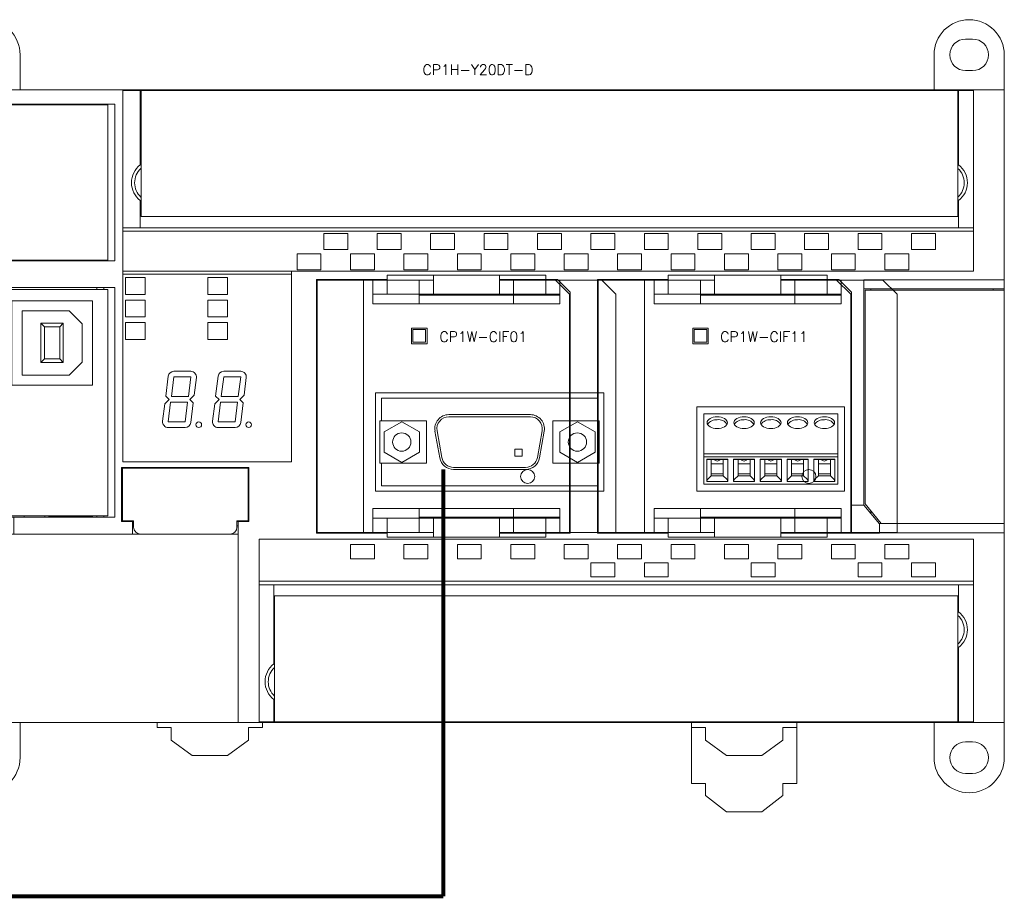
# Model space of a CAD drawing. Header units: inches. Extents: x 335.6 to 365.4, y -330.6 to -316.9.
# Tile 3 of 5: x 346.4 to 351.9, y -328.6 to -323.7. Entities that reach past the tile are written whole.
import ezdxf
from ezdxf.enums import TextEntityAlignment as Align

# ---------------------------------------------------------------- set-up
doc = ezdxf.new("R2010")
doc.units = ezdxf.units.IN
doc.header["$MEASUREMENT"] = 0
doc.linetypes.add('CENTERX2', pattern=[20.32, 12.7, -2.54, 2.54, -2.54])
doc.styles.add('S', font='simplex.shx')

# ---------------------------------------------------------------- blocks, each defined once
blk = doc.blocks.new('A$C396574F8')
at = {"color": 7, "linetype": 'Continuous', "lineweight": 15}
for p, q in [((5.7283, 4.3287), (5.689, 4.3287)), ((0, 4.0433), (0, 4.2401)), ((0.3937, 4.2401), (0.3937, 4.0433)), ((5.5118, 4.0433), (5.5118, 4.2401)), ((5.9055, 4.2401), (5.9055, 4.0433)), ((5.689, 4.1516), (5.7283, 4.1516)), ((0, 4.0433), (0, 3.9646)), ((0.9685, 4.0433), (0, 4.0433)), ((5.7323, 4.0433), (0.9685, 4.0433)), ((0.9685, 1.9606), (0.9685, 4.0433)), ((0.9685, 4.0394), (1.0669, 4.0394)), ((1.0709, 4.0394), (1.0669, 4.0394)), ((1.0669, 4.0394), (1.0669, 3.6235)), ((1.0709, 4.0394), (5.6457, 4.0394)), ((1.0709, 3.3346), (1.0709, 4.0394)), ((5.6496, 4.0394), (5.6457, 4.0394)), ((5.6457, 3.3346), (5.6457, 4.0394)), ((5.6496, 3.6235), (5.6496, 4.0394)), ((5.6496, 4.0394), (5.7323, 4.0394)), ((5.9055, 4.0433), (5.7323, 4.0433)), ((5.7323, 3.0275), (5.7323, 4.0433)), ((5.9055, 4.0433), (5.9055, 2.9803)), ((0, 3.9646), (0, 3.0866)), ((0.9252, 3.9646), (0, 3.9646)), ((0.0157, 3.9646), (0.0157, 3.7224)), ((0.0945, 3.9606), (0.0305, 3.9606)), ((0.0787, 3.9606), (0.0787, 3.9646)), ((0.0827, 3.9646), (0.0827, 3.9606)), ((0.8858, 3.9606), (0.0945, 3.9606)), ((0.0945, 3.7224), (0.0945, 3.9606)), ((0.8031, 3.9606), (0.8031, 3.9646)), ((0.8228, 3.9606), (0.8228, 3.9646)), ((0.8622, 3.9606), (0.8622, 3.9646)), ((0.8858, 3.0905), (0.8858, 3.9606)), ((0.9252, 3.0866), (0.9252, 3.9646)), ((0.0157, 3.7224), (0.0305, 3.7224)), ((0.0236, 3.7224), (0.0236, 3.3287)), ((0.0305, 3.7224), (0.0945, 3.7224)), ((0.0677, 3.3287), (0.0677, 3.7224)), ((0.0945, 3.3287), (0.0945, 3.7224)), ((1.0709, 3.6378), (1.0669, 3.6378)), ((5.6496, 3.6378), (5.6457, 3.6378)), ((1.0669, 3.4237), (1.0669, 3.2716)), ((5.6496, 3.2716), (5.6496, 3.4237)), ((1.0709, 3.3917), (1.0669, 3.3917)), ((5.6496, 3.3917), (5.6457, 3.3917)), ((0.0157, 3.3287), (0.0305, 3.3287)), ((0.0157, 3.3287), (0.0157, 3.0866)), ((0.0305, 3.3287), (0.0945, 3.3287)), ((0.0945, 3.0905), (0.0945, 3.3287)), ((1.0669, 3.3405), (1.0709, 3.3405)), ((5.6457, 3.3346), (1.0709, 3.3346)), ((5.6457, 3.3405), (5.6496, 3.3405)), ((0.9685, 3.2716), (1.0669, 3.2716)), ((1.0669, 3.2716), (5.6496, 3.2716)), ((5.6496, 3.2716), (5.7323, 3.2716)), ((5.7323, 3.252), (0.9685, 3.252)), ((2.2283, 3.2401), (2.0945, 3.2401)), ((2.0945, 3.2401), (2.0945, 3.1496)), ((2.2283, 3.1496), (2.2283, 3.2401)), ((2.5276, 3.2401), (2.3937, 3.2401)), ((2.3937, 3.2401), (2.3937, 3.1496)), ((2.5276, 3.1496), (2.5276, 3.2401)), ((2.8268, 3.2401), (2.6929, 3.2401)), ((2.6929, 3.2401), (2.6929, 3.1496)), ((2.8268, 3.1496), (2.8268, 3.2401)), ((2.9921, 3.2401), (2.9921, 3.1496)), ((3.126, 3.2401), (2.9921, 3.2401)), ((3.126, 3.1496), (3.126, 3.2401)), ((3.4252, 3.2401), (3.2913, 3.2401)), ((3.2913, 3.2401), (3.2913, 3.1496)), ((3.4252, 3.1496), (3.4252, 3.2401)), ((3.5905, 3.2401), (3.5905, 3.1496)), ((3.7244, 3.2401), (3.5905, 3.2401)), ((3.7244, 3.1496), (3.7244, 3.2401)), ((4.0236, 3.2401), (3.8898, 3.2401)), ((3.8898, 3.2401), (3.8898, 3.1496)), ((4.0236, 3.1496), (4.0236, 3.2401)), ((4.3228, 3.2401), (4.189, 3.2401)), ((4.189, 3.2401), (4.189, 3.1496)), ((4.3228, 3.1496), (4.3228, 3.2401)), ((4.622, 3.2401), (4.4882, 3.2401)), ((4.4882, 3.2401), (4.4882, 3.1496)), ((4.622, 3.1496), (4.622, 3.2401)), ((4.9212, 3.2401), (4.7874, 3.2401)), ((4.7874, 3.2401), (4.7874, 3.1496)), ((4.9212, 3.1496), (4.9212, 3.2401)), ((5.2205, 3.2401), (5.0866, 3.2401)), ((5.0866, 3.2401), (5.0866, 3.1496)), ((5.2205, 3.1496), (5.2205, 3.2401)), ((5.3858, 3.2401), (5.3858, 3.1496)), ((5.5197, 3.2401), (5.3858, 3.2401)), ((5.5197, 3.1496), (5.5197, 3.2401)), ((2.0945, 3.1496), (2.2283, 3.1496)), ((2.3937, 3.1496), (2.5276, 3.1496)), ((2.6929, 3.1496), (2.8268, 3.1496)), ((2.9921, 3.1496), (3.126, 3.1496)), ((3.2913, 3.1496), (3.4252, 3.1496)), ((3.5905, 3.1496), (3.7244, 3.1496)), ((3.8898, 3.1496), (4.0236, 3.1496)), ((4.189, 3.1496), (4.3228, 3.1496)), ((4.4882, 3.1496), (4.622, 3.1496)), ((4.7874, 3.1496), (4.9212, 3.1496)), ((5.0866, 3.1496), (5.2205, 3.1496)), ((5.3858, 3.1496), (5.5197, 3.1496)), ((0.0945, 3.0905), (0.0305, 3.0905)), ((0.0787, 3.0866), (0.0787, 3.0905)), ((0.0827, 3.0905), (0.0827, 3.0866)), ((0.0945, 3.0905), (0.8858, 3.0905)), ((0.3307, 3.0905), (0.3307, 3.0866)), ((0.372, 3.0905), (0.372, 3.0866)), ((0.6043, 3.0866), (0.6043, 3.0905)), ((0.6457, 3.0866), (0.6457, 3.0905)), ((0.8228, 3.0866), (0.8228, 3.0905)), ((0.8622, 3.0866), (0.8622, 3.0905)), ((2.0787, 3.126), (1.9449, 3.126)), ((1.9449, 3.126), (1.9449, 3.0354)), ((2.0787, 3.0354), (2.0787, 3.126)), ((2.2441, 3.126), (2.2441, 3.0354)), ((2.3779, 3.126), (2.2441, 3.126)), ((2.3779, 3.0354), (2.3779, 3.126)), ((2.6772, 3.126), (2.5433, 3.126)), ((2.5433, 3.126), (2.5433, 3.0354)), ((2.6772, 3.0354), (2.6772, 3.126)), ((2.8425, 3.126), (2.8425, 3.0354)), ((2.9764, 3.126), (2.8425, 3.126)), ((2.9764, 3.0354), (2.9764, 3.126)), ((3.2756, 3.126), (3.1417, 3.126)), ((3.1417, 3.126), (3.1417, 3.0354)), ((3.2756, 3.0354), (3.2756, 3.126)), ((3.4409, 3.126), (3.4409, 3.0354)), ((3.5748, 3.126), (3.4409, 3.126)), ((3.5748, 3.0354), (3.5748, 3.126)), ((3.874, 3.126), (3.7401, 3.126)), ((3.7401, 3.126), (3.7401, 3.0354)), ((3.874, 3.0354), (3.874, 3.126)), ((4.0394, 3.126), (4.0394, 3.0354)), ((4.1732, 3.126), (4.0394, 3.126)), ((4.1732, 3.0354), (4.1732, 3.126)), ((4.4724, 3.126), (4.3386, 3.126)), ((4.3386, 3.126), (4.3386, 3.0354)), ((4.4724, 3.0354), (4.4724, 3.126)), ((4.7716, 3.126), (4.6378, 3.126)), ((4.6378, 3.126), (4.6378, 3.0354)), ((4.7716, 3.0354), (4.7716, 3.126)), ((5.0709, 3.126), (4.937, 3.126)), ((4.937, 3.126), (4.937, 3.0354)), ((5.0709, 3.0354), (5.0709, 3.126)), ((5.3701, 3.126), (5.2362, 3.126)), ((5.2362, 3.126), (5.2362, 3.0354)), ((5.3701, 3.0354), (5.3701, 3.126)), ((0, 3.0866), (0, 2.937)), ((0, 3.0866), (0.9252, 3.0866)), ((1.9449, 3.0354), (2.0787, 3.0354)), ((2.2441, 3.0354), (2.3779, 3.0354)), ((2.5433, 3.0354), (2.6772, 3.0354)), ((2.8425, 3.0354), (2.9764, 3.0354)), ((3.1417, 3.0354), (3.2756, 3.0354)), ((3.4409, 3.0354), (3.5748, 3.0354)), ((3.7401, 3.0354), (3.874, 3.0354)), ((4.0394, 3.0354), (4.1732, 3.0354)), ((4.3386, 3.0354), (4.4724, 3.0354)), ((4.6378, 3.0354), (4.7716, 3.0354)), ((4.937, 3.0354), (5.0709, 3.0354)), ((5.2362, 3.0354), (5.3701, 3.0354)), ((1.9134, 3.0275), (0.9685, 3.0275)), ((0.9685, 3.0118), (1.9134, 3.0118)), ((0.9842, 2.9921), (0.9842, 2.8976)), ((1.0945, 2.9921), (0.9842, 2.9921)), ((1.0945, 2.8976), (1.0945, 2.9921)), ((1.4449, 2.9921), (1.4449, 2.8976)), ((1.5551, 2.9921), (1.4449, 2.9921)), ((1.5551, 2.8976), (1.5551, 2.9921)), ((1.9134, 3.0275), (5.7323, 3.0275)), ((1.9134, 1.9606), (1.9134, 3.0275)), ((2.0531, 2.9823), (2.0531, 1.561)), ((2.4488, 2.9823), (2.0531, 2.9823)), ((2.3701, 2.9783), (2.0571, 2.9783)), ((2.0571, 2.9783), (2.0571, 1.565)), ((2.3701, 2.9783), (2.4488, 2.9783)), ((2.3701, 2.8445), (2.3701, 2.9783)), ((3.0787, 3.0059), (2.4488, 3.0059)), ((2.4488, 2.8996), (2.4488, 3.0059)), ((3.0787, 3.0059), (3.0787, 2.8996)), ((3.4035, 2.9823), (3.0787, 2.9823)), ((3.0787, 2.9783), (3.1575, 2.9783)), ((3.3917, 2.9783), (3.1575, 2.9783)), ((3.1575, 2.9783), (3.1575, 2.8445)), ((3.4705, 2.8996), (3.3917, 2.9783)), ((3.4744, 2.9114), (3.4035, 2.9823)), ((3.6279, 2.9823), (3.6279, 1.561)), ((4.0236, 2.9823), (3.6279, 2.9823)), ((3.9449, 2.9783), (3.6319, 2.9783)), ((3.6319, 2.9783), (3.6319, 1.565)), ((3.9449, 2.9783), (4.0236, 2.9783)), ((3.9449, 2.8445), (3.9449, 2.9783)), ((4.6535, 3.0059), (4.0236, 3.0059)), ((4.0236, 2.8996), (4.0236, 3.0059)), ((4.6535, 3.0059), (4.6535, 2.8996)), ((4.9783, 2.9823), (4.6535, 2.9823)), ((4.6535, 2.9783), (4.7323, 2.9783)), ((4.9665, 2.9783), (4.7323, 2.9783)), ((4.7323, 2.9783), (4.7323, 2.8445)), ((5.0453, 2.8996), (4.9665, 2.9783)), ((5.0492, 2.9114), (4.9783, 2.9823)), ((5.1181, 2.9803), (5.9055, 2.9803)), ((5.1181, 2.9803), (5.1181, 1.7165)), ((5.9055, 2.9803), (5.9055, 2.9291)), ((0, 2.937), (0, 1.6508)), ((0.9252, 2.937), (0, 2.937)), ((0.0157, 2.937), (0.0157, 2.685)), ((0.0945, 2.9252), (0.0305, 2.9252)), ((0.0787, 2.9252), (0.0787, 2.937)), ((0.8858, 2.9252), (0.0945, 2.9252)), ((0.0945, 2.685), (0.0945, 2.9252)), ((0.3189, 2.937), (0.3189, 2.9252)), ((0.8228, 2.9252), (0.8228, 2.937)), ((0.8622, 2.9252), (0.8622, 2.937)), ((0.8858, 1.6575), (0.8858, 2.9252)), ((0.9252, 1.6508), (0.9252, 2.937)), ((5.1575, 2.9291), (5.1181, 2.9291)), ((5.1575, 2.9291), (5.1575, 2.9213)), ((5.8425, 2.9291), (5.1575, 2.9291)), ((5.8425, 2.9213), (5.8425, 2.9291)), ((5.9055, 2.9291), (5.8425, 2.9291)), ((5.9055, 2.9213), (5.9055, 2.9291)), ((0.9842, 2.8976), (1.0945, 2.8976)), ((1.4449, 2.8976), (1.5551, 2.8976)), ((2.4488, 2.8996), (2.3701, 2.8996)), ((3.0787, 2.8996), (2.4488, 2.8996)), ((3.1575, 2.8996), (3.0787, 2.8996)), ((3.4705, 1.565), (3.4705, 2.8996)), ((3.4744, 1.561), (3.4744, 2.9114)), ((4.0236, 2.8996), (3.9449, 2.8996)), ((4.6535, 2.8996), (4.0236, 2.8996)), ((4.7323, 2.8996), (4.6535, 2.8996)), ((5.0453, 1.565), (5.0453, 2.8996)), ((5.0492, 1.7165), (5.0492, 2.9114)), ((5.9055, 2.9213), (5.126, 2.9213)), ((5.126, 2.9213), (5.126, 1.7244)), ((5.9055, 1.6142), (5.9055, 2.9213)), ((0.9842, 2.8661), (0.9842, 2.7716)), ((1.0945, 2.8661), (0.9842, 2.8661)), ((1.0945, 2.7716), (1.0945, 2.8661)), ((1.4449, 2.8661), (1.4449, 2.7716)), ((1.5551, 2.8661), (1.4449, 2.8661)), ((1.5551, 2.7716), (1.5551, 2.8661)), ((3.1575, 2.8445), (2.3701, 2.8445)), ((4.7323, 2.8445), (3.9449, 2.8445)), ((0.9842, 2.7716), (1.0945, 2.7716)), ((1.4449, 2.7716), (1.5551, 2.7716)), ((0.9842, 2.7401), (0.9842, 2.6457)), ((1.0945, 2.7401), (0.9842, 2.7401)), ((1.0945, 2.6457), (1.0945, 2.7401)), ((1.4449, 2.7401), (1.4449, 2.6457)), ((1.5551, 2.7401), (1.4449, 2.7401)), ((1.5551, 2.6457), (1.5551, 2.7401)), ((0.0157, 2.685), (0.0305, 2.685)), ((0.0236, 2.685), (0.0236, 1.8976)), ((0.0305, 2.685), (0.0945, 2.685)), ((0.0677, 1.8976), (0.0677, 2.685)), ((0.0945, 1.8976), (0.0945, 2.685)), ((0.9842, 2.6457), (1.0945, 2.6457)), ((1.4449, 2.6457), (1.5551, 2.6457)), ((1.2231, 2.4397), (1.2094, 2.3287)), ((1.2543, 2.4358), (1.2408, 2.3256)), ((1.3495, 2.4673), (1.2543, 2.4673)), ((1.3495, 2.4358), (1.2543, 2.4358)), ((1.336, 2.3256), (1.3495, 2.4358)), ((1.3687, 2.334), (1.3808, 2.432)), ((1.5026, 2.4397), (1.489, 2.3287)), ((1.5339, 2.4358), (1.5203, 2.3256)), ((1.6291, 2.4673), (1.5339, 2.4673)), ((1.6291, 2.4358), (1.5339, 2.4358)), ((1.6155, 2.3256), (1.6291, 2.4358)), ((1.6483, 2.334), (1.6603, 2.432)), ((1.2094, 2.3287), (1.2283, 2.3098)), ((1.2408, 2.3256), (1.336, 2.3256)), ((1.3446, 2.3098), (1.3687, 2.334)), ((1.489, 2.3287), (1.5078, 2.3098)), ((1.5203, 2.3256), (1.6155, 2.3256)), ((1.6242, 2.3098), (1.6483, 2.334)), ((1.2042, 2.2857), (1.1921, 2.1877)), ((1.2283, 2.3098), (1.2042, 2.2857)), ((1.2369, 2.2941), (1.2234, 2.1839)), ((1.3321, 2.2941), (1.2369, 2.2941)), ((1.3186, 2.1839), (1.3321, 2.2941)), ((1.3635, 2.291), (1.3446, 2.3098)), ((1.3498, 2.18), (1.3635, 2.291)), ((1.4837, 2.2857), (1.4717, 2.1877)), ((1.5078, 2.3098), (1.4837, 2.2857)), ((1.5165, 2.2941), (1.5029, 2.1839)), ((1.6116, 2.2941), (1.5165, 2.2941)), ((1.5981, 2.1839), (1.6116, 2.2941)), ((1.643, 2.291), (1.6242, 2.3098)), ((1.6294, 2.18), (1.643, 2.291)), ((1.2234, 2.1839), (1.3186, 2.1839)), ((1.2234, 2.1524), (1.3186, 2.1524)), ((1.5029, 2.1839), (1.5981, 2.1839)), ((1.5029, 2.1524), (1.5981, 2.1524)), ((0.9685, 1.9606), (1.9134, 1.9606)), ((0.0157, 1.8976), (0.0305, 1.8976)), ((0.0157, 1.8976), (0.0157, 1.6508)), ((0.0305, 1.8976), (0.0945, 1.8976)), ((0.0945, 1.6575), (0.0945, 1.8976)), ((0.9626, 1.9291), (0.9626, 1.626)), ((1.6752, 1.9291), (0.9626, 1.9291)), ((1.6713, 1.9252), (0.9665, 1.9252)), ((0.9665, 1.9252), (0.9665, 1.6299)), ((1.6713, 1.6299), (1.6713, 1.9252)), ((1.6752, 1.626), (1.6752, 1.9291)), ((5.0492, 1.7165), (5.0492, 1.561)), ((5.1181, 1.7165), (5.0492, 1.7165)), ((5.2067, 1.6122), (5.1181, 1.7165)), ((5.126, 1.7244), (5.2165, 1.6142)), ((0.0945, 1.6575), (0.0305, 1.6575)), ((0.0787, 1.6508), (0.0787, 1.6575)), ((0.0827, 1.6575), (0.0827, 1.6508)), ((0.0945, 1.6575), (0.8858, 1.6575)), ((0.1024, 1.6575), (0.1024, 1.6508)), ((0.4173, 1.6508), (0.4173, 1.6575)), ((0.5315, 1.6575), (0.5315, 1.6508)), ((0.5551, 1.6575), (0.5551, 1.6547)), ((0.5551, 1.6547), (0.7992, 1.6547)), ((0.7992, 1.6547), (0.7992, 1.6575)), ((0.8228, 1.6508), (0.8228, 1.6575)), ((0.8622, 1.6508), (0.8622, 1.6575)), ((2.3701, 1.6988), (2.3701, 1.565)), ((3.1575, 1.6988), (2.3701, 1.6988)), ((3.1575, 1.565), (3.1575, 1.6988)), ((3.9449, 1.6988), (3.9449, 1.565)), ((4.7323, 1.6988), (3.9449, 1.6988)), ((4.7323, 1.565), (4.7323, 1.6988)), ((5.1575, 1.6861), (5.1575, 1.6702)), ((0, 1.6508), (0, 1.5551)), ((0, 1.6508), (0.1614, 1.6508)), ((0.3583, 1.6508), (0.1614, 1.6508)), ((0.1614, 1.6508), (0.1614, 1.5551)), ((0.3583, 1.5551), (0.3583, 1.6508)), ((0.3583, 1.6508), (0.9252, 1.6508)), ((0.9626, 1.626), (1.0236, 1.626)), ((0.9665, 1.6299), (1.0295, 1.6299)), ((1.0236, 1.626), (1.0295, 1.626)), ((1.0236, 1.5551), (1.0236, 1.626)), ((1.0236, 1.6024), (1.0295, 1.6024)), ((1.0295, 1.5945), (1.0295, 1.6299)), ((1.6083, 1.5945), (1.6083, 1.6299)), ((1.6083, 1.6299), (1.6713, 1.6299)), ((1.6083, 1.626), (1.6142, 1.626)), ((1.6083, 1.6024), (1.6142, 1.6024)), ((1.6142, 1.626), (1.6752, 1.626)), ((1.6142, 0.5), (1.6142, 1.626)), ((2.3701, 1.6437), (2.4488, 1.6437)), ((2.4488, 1.6437), (2.4488, 1.5374)), ((3.0787, 1.6437), (2.4488, 1.6437)), ((3.0787, 1.6437), (3.1575, 1.6437)), ((3.0787, 1.5374), (3.0787, 1.6437)), ((3.9449, 1.6437), (4.0236, 1.6437)), ((4.6535, 1.6437), (4.0236, 1.6437)), ((4.0236, 1.6437), (4.0236, 1.5374)), ((4.6535, 1.6437), (4.7323, 1.6437)), ((4.6535, 1.5374), (4.6535, 1.6437)), ((5.205, 1.6142), (5.2165, 1.6142)), ((5.2067, 1.5687), (5.2067, 1.6122)), ((5.2165, 1.6142), (5.9055, 1.6142)), ((5.9055, 1.6142), (5.9055, 1.563)), ((0, 1.5551), (0, 0.5)), ((0.1614, 1.5551), (0, 1.5551)), ((0.1614, 1.5551), (0.3583, 1.5551)), ((1.0236, 1.5551), (0.3583, 1.5551)), ((1.0236, 1.5551), (1.0689, 1.5551)), ((1.5689, 1.5551), (1.0689, 1.5551)), ((1.5689, 1.5551), (1.6142, 1.5551)), ((2.0531, 1.561), (2.4488, 1.561)), ((2.0571, 1.565), (2.3701, 1.565)), ((2.3701, 1.565), (2.4488, 1.565)), ((3.0787, 1.565), (3.1575, 1.565)), ((3.0787, 1.561), (3.4744, 1.561)), ((3.1575, 1.565), (3.4705, 1.565)), ((3.6279, 1.561), (4.0236, 1.561)), ((3.6319, 1.565), (3.9449, 1.565)), ((3.9449, 1.565), (4.0236, 1.565)), ((4.6535, 1.565), (4.7323, 1.565)), ((4.6535, 1.561), (5.2067, 1.561)), ((4.7323, 1.565), (5.0453, 1.565)), ((5.2067, 1.563), (5.2067, 1.5687)), ((5.9055, 1.563), (5.2067, 1.563)), ((5.2067, 1.561), (5.2067, 1.563)), ((5.9055, 1.563), (5.9055, 0.5)), ((5.7323, 1.5276), (1.7323, 1.5276)), ((1.7323, 1.5276), (1.7323, 0.5)), ((2.3779, 1.4961), (2.2441, 1.4961)), ((2.2441, 1.4961), (2.2441, 1.4173)), ((2.3779, 1.4173), (2.3779, 1.4961)), ((3.0787, 1.5374), (2.4488, 1.5374)), ((2.5433, 1.4961), (2.5433, 1.4173)), ((2.6772, 1.4961), (2.5433, 1.4961)), ((2.6772, 1.4173), (2.6772, 1.4961)), ((2.8425, 1.4961), (2.8425, 1.4173)), ((2.9764, 1.4961), (2.8425, 1.4961)), ((2.9764, 1.4173), (2.9764, 1.4961)), ((3.2756, 1.4961), (3.1417, 1.4961)), ((3.1417, 1.4961), (3.1417, 1.4173)), ((3.2756, 1.4173), (3.2756, 1.4961)), ((3.4409, 1.4961), (3.4409, 1.4173)), ((3.5748, 1.4961), (3.4409, 1.4961)), ((3.5748, 1.4173), (3.5748, 1.4961)), ((3.7401, 1.4961), (3.7401, 1.4173)), ((3.874, 1.4961), (3.7401, 1.4961)), ((3.874, 1.4173), (3.874, 1.4961)), ((4.6535, 1.5374), (4.0236, 1.5374)), ((4.0394, 1.4961), (4.0394, 1.4173)), ((4.1732, 1.4961), (4.0394, 1.4961)), ((4.1732, 1.4173), (4.1732, 1.4961)), ((4.4724, 1.4961), (4.3386, 1.4961)), ((4.3386, 1.4961), (4.3386, 1.4173)), ((4.4724, 1.4173), (4.4724, 1.4961)), ((4.7716, 1.4961), (4.6378, 1.4961)), ((4.6378, 1.4961), (4.6378, 1.4173)), ((4.7716, 1.4173), (4.7716, 1.4961)), ((4.937, 1.4961), (4.937, 1.4173)), ((5.0709, 1.4961), (4.937, 1.4961)), ((5.0709, 1.4173), (5.0709, 1.4961)), ((5.2362, 1.4961), (5.2362, 1.4173)), ((5.3701, 1.4961), (5.2362, 1.4961)), ((5.3701, 1.4173), (5.3701, 1.4961)), ((5.7323, 1.5276), (5.7323, 0.5)), ((2.2441, 1.4173), (2.3779, 1.4173)), ((2.5433, 1.4173), (2.6772, 1.4173)), ((2.8425, 1.4173), (2.9764, 1.4173)), ((3.1417, 1.4173), (3.2756, 1.4173)), ((3.4409, 1.4173), (3.5748, 1.4173)), ((3.5905, 1.3937), (3.5905, 1.315)), ((3.7244, 1.3937), (3.5905, 1.3937)), ((3.7244, 1.315), (3.7244, 1.3937)), ((3.7401, 1.4173), (3.874, 1.4173)), ((4.0236, 1.3937), (3.8898, 1.3937)), ((3.8898, 1.3937), (3.8898, 1.315)), ((4.0236, 1.315), (4.0236, 1.3937)), ((4.0394, 1.4173), (4.1732, 1.4173)), ((4.3386, 1.4173), (4.4724, 1.4173)), ((4.4882, 1.3937), (4.4882, 1.315)), ((4.622, 1.3937), (4.4882, 1.3937)), ((4.622, 1.315), (4.622, 1.3937)), ((4.6378, 1.4173), (4.7716, 1.4173)), ((4.937, 1.4173), (5.0709, 1.4173)), ((5.2205, 1.3937), (5.0866, 1.3937)), ((5.0866, 1.3937), (5.0866, 1.315)), ((5.2205, 1.315), (5.2205, 1.3937)), ((5.2362, 1.4173), (5.3701, 1.4173)), ((5.5197, 1.3937), (5.3858, 1.3937)), ((5.3858, 1.3937), (5.3858, 1.315)), ((5.5197, 1.315), (5.5197, 1.3937)), ((1.7323, 1.2913), (5.7323, 1.2913)), ((1.7323, 1.2716), (1.815, 1.2716)), ((5.6496, 1.2716), (1.815, 1.2716)), ((1.815, 1.2716), (1.815, 0.8282)), ((3.5905, 1.315), (3.7244, 1.315)), ((3.8898, 1.315), (4.0236, 1.315)), ((4.4882, 1.315), (4.622, 1.315)), ((5.0866, 1.315), (5.2205, 1.315)), ((5.3858, 1.315), (5.5197, 1.315)), ((5.6496, 1.2716), (5.7323, 1.2716)), ((5.6496, 1.1196), (5.6496, 1.2716)), ((1.8189, 1.2028), (1.815, 1.2028)), ((1.8189, 1.2087), (5.6457, 1.2087)), ((1.8189, 1.2087), (1.8189, 0.5039)), ((5.6457, 1.2087), (5.6457, 0.5039)), ((5.6496, 1.2028), (5.6457, 1.2028)), ((1.815, 1.1516), (1.8189, 1.1516)), ((5.6457, 1.1516), (5.6496, 1.1516)), ((5.6457, 0.9055), (5.6496, 0.9055)), ((5.6496, 0.5039), (5.6496, 0.9198)), ((1.8189, 0.8311), (1.815, 0.8282)), ((1.815, 0.6285), (1.8189, 0.6255)), ((1.815, 0.6285), (1.815, 0.5039)), ((0, 0.5), (0, 0.3031)), ((1.6142, 0.5), (0, 0.5)), ((0.3937, 0.3031), (0.3937, 0.5)), ((1.1614, 0.4724), (1.1614, 0.5)), ((1.7323, 0.5), (1.6142, 0.5)), ((1.7323, 0.5039), (1.815, 0.5039)), ((1.7323, 0.5), (5.7323, 0.5)), ((1.752, 0.5), (1.752, 0.4724)), ((1.815, 0.5039), (1.8189, 0.5039)), ((5.6457, 0.5039), (1.8189, 0.5039)), ((4.1535, 0.4724), (4.1535, 0.5)), ((4.7441, 0.5), (4.7441, 0.4724)), ((5.5118, 0.5), (5.5118, 0.3031)), ((5.6457, 0.5039), (5.6496, 0.5039)), ((5.6496, 0.5039), (5.7323, 0.5039)), ((5.9055, 0.5), (5.7323, 0.5)), ((5.9055, 0.3031), (5.9055, 0.5)), ((1.2402, 0.4724), (1.1614, 0.4724)), ((1.2402, 0.4016), (1.2402, 0.4724)), ((1.6732, 0.4724), (1.6732, 0.4016)), ((1.752, 0.4724), (1.6732, 0.4724)), ((4.2323, 0.4724), (4.1535, 0.4724)), ((4.2323, 0.4016), (4.2323, 0.4724)), ((4.6653, 0.4724), (4.6653, 0.4016)), ((4.7441, 0.4724), (4.6653, 0.4724)), ((1.3583, 0.315), (1.2402, 0.4016)), ((1.6732, 0.4016), (1.5551, 0.315)), ((4.3504, 0.315), (4.2323, 0.4016)), ((4.6653, 0.4016), (4.5472, 0.315)), ((5.689, 0.3917), (5.7283, 0.3917)), ((1.5551, 0.315), (1.3583, 0.315)), ((4.5472, 0.315), (4.3504, 0.315)), ((5.7283, 0.2146), (5.689, 0.2146))]:
    blk.add_line(p, q, dxfattribs=at)
at = {"color": 7, "linetype": 'Continuous', "lineweight": 0}
for p, q in [((0.3472, 2.8622), (0.3472, 2.3898)), ((0.7984, 2.8622), (0.3472, 2.8622)), ((0.7984, 2.3898), (0.7984, 2.8622)), ((0.668, 2.8066), (0.4048, 2.8066)), ((0.4048, 2.8066), (0.4048, 2.4453)), ((0.7409, 2.7338), (0.668, 2.8066)), ((0.5106, 2.737), (0.5303, 2.7173)), ((0.5106, 2.5165), (0.5106, 2.737)), ((0.5106, 2.737), (0.6358, 2.737)), ((0.5303, 2.7173), (0.5303, 2.5362)), ((0.6161, 2.7173), (0.5303, 2.7173)), ((0.6161, 2.7173), (0.6358, 2.737)), ((0.6161, 2.5362), (0.6161, 2.7173)), ((0.6358, 2.737), (0.6358, 2.5165)), ((0.7409, 2.5182), (0.7409, 2.7338)), ((0.5106, 2.5165), (0.5303, 2.5362)), ((0.6358, 2.5165), (0.5106, 2.5165)), ((0.5303, 2.5362), (0.6161, 2.5362)), ((0.6161, 2.5362), (0.6358, 2.5165)), ((0.668, 2.4453), (0.7409, 2.5182)), ((0.4048, 2.4453), (0.668, 2.4453)), ((0.3472, 2.3898), (0.7984, 2.3898))]:
    blk.add_line(p, q, dxfattribs=at)
at = {"color": 7, "linetype": 'CENTERX2', "lineweight": 0}
for p, q in [((4.1535, 0.1575), (4.1535, 0.5039)), ((4.7441, 0.5039), (4.7441, 0.1575)), ((4.2323, 0.1575), (4.1535, 0.1575)), ((4.2323, 0.0906), (4.2323, 0.1575)), ((4.6653, 0.1575), (4.6653, 0.0906)), ((4.7441, 0.1575), (4.6653, 0.1575)), ((4.3504, 0), (4.2323, 0.0906)), ((4.6653, 0.0906), (4.5472, 0)), ((4.5472, 0), (4.3504, 0))]:
    blk.add_line(p, q, dxfattribs=at)
at = {"color": 7, "linetype": 'Continuous', "lineweight": 15}
for centre, radius in [((0.1968, 4.2401), 0.0886), ((1.3943, 2.1681), 0.0157), ((1.6739, 2.1681), 0.0157), ((3.2362, 1.8779), 0.0394), ((4.811, 1.8779), 0.0394), ((0.1968, 0.3031), 0.0886)]:
    blk.add_circle(centre, radius, dxfattribs=at)
for centre, radius, start, end in [((0.1968, 4.2401), 0.1968, 0, 180), ((5.7086, 4.2401), 0.1968, 0, 180), ((5.689, 4.2401), 0.0886, 90, 270), ((5.7283, 4.2401), 0.0886, 270, 90), ((1.1437, 3.5236), 0.126, 127.5443, 232.4557), ((1.1437, 3.5236), 0.1083, 132.2779, 227.7221), ((5.5728, 3.5236), 0.1083, 0, 47.7221), ((5.5728, 3.5236), 0.126, 307.5443, 52.4557), ((5.5728, 3.5236), 0.1083, 312.2779, 0), ((1.2543, 2.4358), 0.0315, 90, 173), ((1.3495, 2.4358), 0.0315, 353, 90), ((1.5339, 2.4358), 0.0315, 90, 173), ((1.6291, 2.4358), 0.0315, 353, 90), ((1.2234, 2.1839), 0.0315, 173, 270), ((1.3186, 2.1839), 0.0315, 270, 353), ((1.5029, 2.1839), 0.0315, 173, 270), ((1.5981, 2.1839), 0.0315, 270, 353), ((1.0689, 1.5945), 0.0394, 180, 270), ((1.5689, 1.5945), 0.0394, 270, 0), ((5.5728, 1.0197), 0.126, 307.5443, 52.4557), ((5.5728, 1.0197), 0.1083, 0, 47.7221), ((5.5728, 1.0197), 0.1083, 312.2779, 0), ((1.8917, 0.7283), 0.126, 127.5443, 232.4557), ((1.8917, 0.7283), 0.1083, 132.2779, 227.7221), ((5.689, 0.3031), 0.0886, 90, 270), ((5.7283, 0.3031), 0.0886, 270, 90), ((0.1968, 0.3031), 0.1968, 180, 0), ((5.7086, 0.3031), 0.1968, 180, 0)]:
    blk.add_arc(centre, radius, start, end, dxfattribs=at)
blk = doc.blocks.new('A$C6F1B5A8A')
at = {"color": 7, "linetype": 'Continuous', "lineweight": 15}
for p, q in [((0.313, 1.4409), (0, 1.4409)), ((0, 1.4409), (0, 0.0276)), ((0.313, 1.4409), (0.3917, 1.4409)), ((0.313, 1.3071), (0.313, 1.4409)), ((0.3917, 1.3622), (0.3917, 1.4685)), ((1.0217, 1.4685), (0.3917, 1.4685)), ((1.0217, 1.4685), (1.0217, 1.3622)), ((1.0217, 1.4409), (1.1004, 1.4409)), ((1.3346, 1.4409), (1.1004, 1.4409)), ((1.1004, 1.4409), (1.1004, 1.3071)), ((1.4134, 1.3622), (1.3346, 1.4409)), ((0.3917, 1.3622), (0.313, 1.3622)), ((1.1004, 1.3563), (0.313, 1.3563)), ((1.0217, 1.3622), (0.3917, 1.3622)), ((1.1004, 1.3622), (1.0217, 1.3622)), ((1.4134, 0.0276), (1.4134, 1.3622)), ((1.1004, 1.3071), (0.313, 1.3071)), ((0.3563, 1.1713), (0.2697, 1.1713)), ((0.2697, 1.1713), (0.2697, 1.0846)), ((0.3484, 1.1634), (0.2776, 1.1634)), ((0.2776, 1.1634), (0.2776, 1.0925)), ((0.3484, 1.0925), (0.3484, 1.1634)), ((0.3563, 1.0846), (0.3563, 1.1713)), ((0.2697, 1.0846), (0.3563, 1.0846)), ((0.2776, 1.0925), (0.3484, 1.0925)), ((0.2933, 0.7303), (0.2933, 0.2579)), ((1.1201, 0.7303), (0.2933, 0.7303)), ((1.1201, 0.2579), (1.1201, 0.7303)), ((0.3317, 0.6077), (0.3317, 0.6909)), ((1.0817, 0.6909), (0.3317, 0.6909)), ((1.0817, 0.6909), (1.0817, 0.6077)), ((0.3317, 0.5848), (0.3317, 0.6077)), ((1.0817, 0.6077), (1.0817, 0.5848)), ((0.3317, 0.4669), (0.3317, 0.5848)), ((1.0817, 0.5848), (1.0817, 0.4669)), ((0.3317, 0.4669), (0.3317, 0.4573)), ((0.3317, 0.4669), (1.0817, 0.4669)), ((0.3317, 0.4505), (0.3317, 0.4573)), ((0.3317, 0.4408), (0.3317, 0.4505)), ((1.0817, 0.4505), (0.3317, 0.4505)), ((1.0817, 0.4573), (1.0817, 0.4669)), ((1.0817, 0.4505), (1.0817, 0.4573)), ((1.0817, 0.4408), (1.0817, 0.4505)), ((0.3317, 0.4408), (0.3317, 0.3056)), ((0.3476, 0.4373), (0.3476, 0.312)), ((0.3476, 0.4373), (0.4657, 0.4373)), ((0.3534, 0.4364), (0.3732, 0.435)), ((0.3732, 0.435), (0.3732, 0.3439)), ((0.3732, 0.435), (0.391, 0.435)), ((0.3732, 0.4114), (0.4402, 0.4114)), ((0.4224, 0.435), (0.4402, 0.435)), ((0.4402, 0.435), (0.46, 0.4364)), ((0.4402, 0.435), (0.4402, 0.3439)), ((0.4657, 0.4373), (0.4657, 0.312)), ((0.4976, 0.312), (0.4976, 0.4373)), ((0.4976, 0.4373), (0.6157, 0.4373)), ((0.5034, 0.4364), (0.5232, 0.435)), ((0.5232, 0.3439), (0.5232, 0.435)), ((0.541, 0.435), (0.5232, 0.435)), ((0.5232, 0.4114), (0.5902, 0.4114)), ((0.5902, 0.435), (0.5724, 0.435)), ((0.5902, 0.435), (0.61, 0.4364)), ((0.5902, 0.435), (0.5902, 0.3439)), ((0.6157, 0.4373), (0.6157, 0.312)), ((0.6476, 0.312), (0.6476, 0.4373)), ((0.6476, 0.4373), (0.7657, 0.4373)), ((0.6534, 0.4364), (0.6732, 0.435)), ((0.6732, 0.3439), (0.6732, 0.435)), ((0.691, 0.435), (0.6732, 0.435)), ((0.6732, 0.4114), (0.7402, 0.4114)), ((0.7402, 0.435), (0.7224, 0.435)), ((0.7402, 0.435), (0.76, 0.4364)), ((0.7402, 0.435), (0.7402, 0.3439)), ((0.7657, 0.4373), (0.7657, 0.312)), ((0.7976, 0.312), (0.7976, 0.4373)), ((0.7976, 0.4373), (0.9157, 0.4373)), ((0.8034, 0.4364), (0.8232, 0.435)), ((0.8232, 0.3439), (0.8232, 0.435)), ((0.841, 0.435), (0.8232, 0.435)), ((0.8232, 0.4114), (0.8902, 0.4114)), ((0.8902, 0.435), (0.8724, 0.435)), ((0.8902, 0.435), (0.91, 0.4364)), ((0.8902, 0.435), (0.8902, 0.3439)), ((0.9157, 0.4373), (0.9157, 0.312)), ((0.9476, 0.312), (0.9476, 0.4373)), ((0.9476, 0.4373), (1.0657, 0.4373)), ((0.9534, 0.4364), (0.9732, 0.435)), ((0.9732, 0.3439), (0.9732, 0.435)), ((0.991, 0.435), (0.9732, 0.435)), ((0.9732, 0.4114), (1.0402, 0.4114)), ((1.0402, 0.435), (1.0224, 0.435)), ((1.0402, 0.435), (1.06, 0.4364)), ((1.0402, 0.435), (1.0402, 0.3439)), ((1.0657, 0.4373), (1.0657, 0.312)), ((1.0817, 0.3056), (1.0817, 0.4408)), ((0.3732, 0.3439), (0.3534, 0.325)), ((0.3732, 0.3564), (0.4402, 0.3564)), ((0.4402, 0.3439), (0.3732, 0.3439)), ((0.4402, 0.3439), (0.46, 0.325)), ((0.5232, 0.3439), (0.5034, 0.325)), ((0.5902, 0.3564), (0.5232, 0.3564)), ((0.5902, 0.3439), (0.5232, 0.3439)), ((0.5902, 0.3439), (0.61, 0.325)), ((0.6732, 0.3439), (0.6534, 0.325)), ((0.7402, 0.3564), (0.6732, 0.3564)), ((0.7402, 0.3439), (0.6732, 0.3439)), ((0.7402, 0.3439), (0.76, 0.325)), ((0.8232, 0.3439), (0.8034, 0.325)), ((0.8902, 0.3564), (0.8232, 0.3564)), ((0.8902, 0.3439), (0.8232, 0.3439)), ((0.8902, 0.3439), (0.91, 0.325)), ((0.9732, 0.3439), (0.9534, 0.325)), ((1.0402, 0.3564), (0.9732, 0.3564)), ((1.0402, 0.3439), (0.9732, 0.3439)), ((1.0402, 0.3439), (1.06, 0.325)), ((0.3317, 0.2972), (0.3317, 0.3056)), ((1.0817, 0.2972), (0.3317, 0.2972)), ((0.4657, 0.312), (0.3476, 0.312)), ((0.6157, 0.312), (0.4976, 0.312)), ((0.7657, 0.312), (0.6476, 0.312)), ((0.9157, 0.312), (0.7976, 0.312)), ((1.0657, 0.312), (0.9476, 0.312)), ((1.0817, 0.2972), (1.0817, 0.3056)), ((0.2933, 0.2579), (1.1201, 0.2579)), ((0.313, 0.1614), (0.313, 0.0276)), ((1.1004, 0.1614), (0.313, 0.1614)), ((0.313, 0.1122), (1.1004, 0.1122)), ((1.1004, 0.0276), (1.1004, 0.1614)), ((0.313, 0.1063), (0.3917, 0.1063)), ((1.0217, 0.1063), (0.3917, 0.1063)), ((0.3917, 0.1063), (0.3917, 0)), ((1.0217, 0.1063), (1.1004, 0.1063)), ((1.0217, 0), (1.0217, 0.1063)), ((0, 0.0276), (0.313, 0.0276)), ((0.313, 0.0276), (0.3917, 0.0276)), ((1.0217, 0.0276), (1.1004, 0.0276)), ((1.1004, 0.0276), (1.4134, 0.0276)), ((1.0217, 0), (0.3917, 0))]:
    blk.add_line(p, q, dxfattribs=at)
at = {"color": 7, "linetype": 'Continuous', "lineweight": 15, "flags": 128}
for points in [[(0.4067, 0.6747), (0.4178, 0.6741), (0.4285, 0.6722), (0.4384, 0.6692), (0.4471, 0.6651), (0.4542, 0.6601), (0.4594, 0.6545), (0.4627, 0.6483), (0.4638, 0.6419), (0.4627, 0.6356), (0.4594, 0.6294), (0.4542, 0.6237), (0.4471, 0.6188), (0.4384, 0.6147), (0.4285, 0.6117), (0.4178, 0.6098), (0.4067, 0.6092), (0.3956, 0.6098), (0.3848, 0.6117), (0.375, 0.6147), (0.3663, 0.6188), (0.3592, 0.6237), (0.354, 0.6294), (0.3507, 0.6356), (0.3496, 0.6419), (0.3507, 0.6483), (0.354, 0.6545), (0.3592, 0.6601), (0.3663, 0.6651), (0.375, 0.6692), (0.3848, 0.6722), (0.3956, 0.6741), (0.4067, 0.6747)], [(0.5567, 0.6747), (0.5678, 0.6741), (0.5785, 0.6722), (0.5884, 0.6692), (0.5971, 0.6651), (0.6042, 0.6601), (0.6094, 0.6545), (0.6127, 0.6483), (0.6138, 0.6419), (0.6127, 0.6356), (0.6094, 0.6294), (0.6042, 0.6237), (0.5971, 0.6188), (0.5884, 0.6147), (0.5785, 0.6117), (0.5678, 0.6098), (0.5567, 0.6092), (0.5456, 0.6098), (0.5348, 0.6117), (0.525, 0.6147), (0.5163, 0.6188), (0.5092, 0.6237), (0.504, 0.6294), (0.5007, 0.6356), (0.4996, 0.6419), (0.5007, 0.6483), (0.504, 0.6545), (0.5092, 0.6601), (0.5163, 0.6651), (0.525, 0.6692), (0.5348, 0.6722), (0.5456, 0.6741), (0.5567, 0.6747)], [(0.7067, 0.6747), (0.7178, 0.6741), (0.7285, 0.6722), (0.7384, 0.6692), (0.7471, 0.6651), (0.7542, 0.6601), (0.7594, 0.6545), (0.7627, 0.6483), (0.7638, 0.6419), (0.7627, 0.6356), (0.7594, 0.6294), (0.7542, 0.6237), (0.7471, 0.6188), (0.7384, 0.6147), (0.7285, 0.6117), (0.7178, 0.6098), (0.7067, 0.6092), (0.6956, 0.6098), (0.6848, 0.6117), (0.675, 0.6147), (0.6663, 0.6188), (0.6592, 0.6237), (0.654, 0.6294), (0.6507, 0.6356), (0.6496, 0.6419), (0.6507, 0.6483), (0.654, 0.6545), (0.6592, 0.6601), (0.6663, 0.6651), (0.675, 0.6692), (0.6848, 0.6722), (0.6956, 0.6741), (0.7067, 0.6747)], [(0.8567, 0.6747), (0.8678, 0.6741), (0.8785, 0.6722), (0.8884, 0.6692), (0.8971, 0.6651), (0.9042, 0.6601), (0.9094, 0.6545), (0.9127, 0.6483), (0.9138, 0.6419), (0.9127, 0.6356), (0.9094, 0.6294), (0.9042, 0.6237), (0.8971, 0.6188), (0.8884, 0.6147), (0.8785, 0.6117), (0.8678, 0.6098), (0.8567, 0.6092), (0.8456, 0.6098), (0.8348, 0.6117), (0.825, 0.6147), (0.8163, 0.6188), (0.8092, 0.6237), (0.804, 0.6294), (0.8007, 0.6356), (0.7996, 0.6419), (0.8007, 0.6483), (0.804, 0.6545), (0.8092, 0.6601), (0.8163, 0.6651), (0.825, 0.6692), (0.8348, 0.6722), (0.8456, 0.6741), (0.8567, 0.6747)], [(1.0067, 0.6747), (1.0178, 0.6741), (1.0285, 0.6722), (1.0384, 0.6692), (1.0471, 0.6651), (1.0542, 0.6601), (1.0594, 0.6545), (1.0627, 0.6483), (1.0638, 0.6419), (1.0627, 0.6356), (1.0594, 0.6294), (1.0542, 0.6237), (1.0471, 0.6188), (1.0384, 0.6147), (1.0285, 0.6117), (1.0178, 0.6098), (1.0067, 0.6092), (0.9956, 0.6098), (0.9848, 0.6117), (0.975, 0.6147), (0.9663, 0.6188), (0.9592, 0.6237), (0.954, 0.6294), (0.9507, 0.6356), (0.9496, 0.6419), (0.9507, 0.6483), (0.954, 0.6545), (0.9592, 0.6601), (0.9663, 0.6651), (0.975, 0.6692), (0.9848, 0.6722), (0.9956, 0.6741), (1.0067, 0.6747)]]:
    blk.add_lwpolyline(points, dxfattribs=at)
at = {"color": 7, "linetype": 'Continuous', "lineweight": 15}
for centre, radius, start, end in [((0.4005, 0.602), 0.0567, 83.7042, 148.1482), ((0.4152, 0.6067), 0.0524, 28.8364, 99.3112), ((0.5505, 0.602), 0.0567, 83.7042, 148.1482), ((0.5652, 0.6067), 0.0524, 28.8364, 99.3112), ((0.7005, 0.602), 0.0567, 83.7042, 148.1482), ((0.7152, 0.6067), 0.0524, 28.8364, 99.3112), ((0.8505, 0.602), 0.0567, 83.7042, 148.1482), ((0.8652, 0.6067), 0.0524, 28.8364, 99.3112), ((1.0005, 0.602), 0.0567, 83.7042, 148.1482), ((1.0152, 0.6067), 0.0524, 28.8364, 99.3112), ((0.3527, 0.451), 0.0146, 249.5572, 272.5783), ((0.4067, 0.334), 0.1023, 81.1479, 98.8521), ((0.4067, 0.4469), 0.0197, 217.046, 270), ((0.4067, 0.4469), 0.0197, 270, 323.0465), ((0.4606, 0.451), 0.0146, 267.4217, 290.4427), ((0.5027, 0.451), 0.0146, 249.5573, 272.5783), ((0.5567, 0.334), 0.1023, 81.1479, 98.8521), ((0.5567, 0.4469), 0.0197, 217.046, 270), ((0.5567, 0.4469), 0.0197, 270, 323.0465), ((0.6106, 0.451), 0.0146, 267.4217, 290.4427), ((0.6527, 0.451), 0.0146, 249.5573, 272.5783), ((0.7067, 0.334), 0.1023, 81.1479, 98.8521), ((0.7067, 0.4469), 0.0197, 217.046, 270), ((0.7067, 0.4469), 0.0197, 270, 323.0465), ((0.7606, 0.451), 0.0146, 267.4217, 290.4427), ((0.8027, 0.451), 0.0146, 249.5573, 272.5783), ((0.8567, 0.334), 0.1023, 81.1479, 98.8521), ((0.8567, 0.4469), 0.0197, 217.046, 270), ((0.8567, 0.4469), 0.0197, 270, 323.0465), ((0.9106, 0.451), 0.0146, 267.4217, 290.4427), ((0.9527, 0.451), 0.0146, 249.5573, 272.5783), ((1.0067, 0.334), 0.1023, 81.1479, 98.8521), ((1.0067, 0.4469), 0.0197, 217.046, 270), ((1.0067, 0.4469), 0.0197, 270, 323.0465), ((1.0606, 0.451), 0.0146, 267.4217, 290.4427), ((0.3661, 0.3116), 0.0184, 133.3785, 178.9097), ((0.4473, 0.3116), 0.0184, 1.0903, 46.6217), ((0.5161, 0.3116), 0.0184, 133.3783, 178.9097), ((0.5973, 0.3116), 0.0184, 1.0903, 46.6217), ((0.6661, 0.3116), 0.0184, 133.3783, 178.9097), ((0.7473, 0.3116), 0.0184, 1.0903, 46.6217), ((0.816, 0.3116), 0.0184, 133.3783, 178.9097), ((0.8973, 0.3116), 0.0184, 1.0903, 46.6217), ((0.966, 0.3116), 0.0184, 133.3783, 178.9097), ((1.0473, 0.3116), 0.0184, 1.0903, 46.6217)]:
    blk.add_arc(centre, radius, start, end, dxfattribs=at)
blk = doc.blocks.new('A$C29656D4D')
at = {"color": 7, "linetype": 'Continuous', "lineweight": 15}
for p, q in [((0.313, 1.4409), (0, 1.4409)), ((0, 1.4409), (0, 0.0276)), ((0.313, 1.4409), (0.3917, 1.4409)), ((0.313, 1.3071), (0.313, 1.4409)), ((1.0217, 1.4685), (0.3917, 1.4685)), ((0.3917, 1.3622), (0.3917, 1.4685)), ((1.0217, 1.4685), (1.0217, 1.3622)), ((1.0217, 1.4409), (1.1004, 1.4409)), ((1.3346, 1.4409), (1.1004, 1.4409)), ((1.1004, 1.4409), (1.1004, 1.3071)), ((1.4134, 1.3622), (1.3346, 1.4409)), ((0.3917, 1.3622), (0.313, 1.3622)), ((1.1004, 1.3563), (0.313, 1.3563)), ((1.0217, 1.3622), (0.3917, 1.3622)), ((1.1004, 1.3622), (1.0217, 1.3622)), ((1.4134, 0.0276), (1.4134, 1.3622)), ((1.1004, 1.3071), (0.313, 1.3071)), ((0.2697, 1.1713), (0.2697, 1.0846)), ((0.3563, 1.1713), (0.2697, 1.1713)), ((0.3484, 1.1634), (0.2776, 1.1634)), ((0.2776, 1.1634), (0.2776, 1.0925)), ((0.3484, 1.0925), (0.3484, 1.1634)), ((0.3563, 1.0846), (0.3563, 1.1713)), ((0.2697, 1.0846), (0.3563, 1.0846)), ((0.2776, 1.0925), (0.3484, 1.0925)), ((1.3465, 0.8091), (0.0669, 0.8091)), ((0.0669, 0.8091), (0.0669, 0.2579)), ((1.313, 0.7795), (0.1004, 0.7795)), ((0.1004, 0.7795), (0.1004, 0.6516)), ((1.313, 0.6516), (1.313, 0.7795)), ((1.3465, 0.2579), (1.3465, 0.8091)), ((0.9349, 0.687), (0.4785, 0.687)), ((0.9349, 0.6752), (0.4785, 0.6752)), ((0.0925, 0.4154), (0.0925, 0.6516)), ((0.3524, 0.6516), (0.0925, 0.6516)), ((0.1163, 0.5903), (0.2148, 0.6471)), ((0.2148, 0.6471), (0.3132, 0.5903)), ((0.3524, 0.4154), (0.3524, 0.6516)), ((1.061, 0.4154), (1.061, 0.6516)), ((1.061, 0.6516), (1.3209, 0.6516)), ((1.1986, 0.6471), (1.1002, 0.5903)), ((1.297, 0.5903), (1.1986, 0.6471)), ((1.3209, 0.4154), (1.3209, 0.6516)), ((0.1163, 0.4766), (0.1163, 0.5903)), ((0.3132, 0.5903), (0.3132, 0.4766)), ((0.4009, 0.5946), (0.4273, 0.445)), ((0.4126, 0.5966), (0.439, 0.447)), ((0.9744, 0.447), (1.0008, 0.5966)), ((0.9861, 0.445), (1.0124, 0.5946)), ((1.1002, 0.5903), (1.1002, 0.4766)), ((1.297, 0.4766), (1.297, 0.5903)), ((0.2148, 0.4198), (0.1163, 0.4766)), ((0.3132, 0.4766), (0.2148, 0.4198)), ((0.8488, 0.4547), (0.8488, 0.4941)), ((0.8488, 0.4941), (0.8882, 0.4941)), ((0.8882, 0.4547), (0.8488, 0.4547)), ((0.8882, 0.4941), (0.8882, 0.4547)), ((1.1002, 0.4766), (1.1986, 0.4198)), ((1.1986, 0.4198), (1.297, 0.4766)), ((0.3524, 0.4154), (0.0925, 0.4154)), ((0.1004, 0.4154), (0.1004, 0.2874)), ((0.5049, 0.3917), (0.9085, 0.3917)), ((1.061, 0.4154), (1.3209, 0.4154)), ((1.313, 0.2874), (1.313, 0.4154)), ((0.5049, 0.3799), (0.9085, 0.3799)), ((0.1004, 0.2874), (1.313, 0.2874)), ((0.0669, 0.2579), (1.3465, 0.2579)), ((0.313, 0.1614), (0.313, 0.0276)), ((1.1004, 0.1614), (0.313, 0.1614)), ((0.313, 0.1122), (1.1004, 0.1122)), ((1.1004, 0.0276), (1.1004, 0.1614)), ((0.313, 0.1063), (0.3917, 0.1063)), ((1.0217, 0.1063), (0.3917, 0.1063)), ((0.3917, 0.1063), (0.3917, 0)), ((1.0217, 0.1063), (1.1004, 0.1063)), ((1.0217, 0), (1.0217, 0.1063)), ((0, 0.0276), (0.313, 0.0276)), ((0.313, 0.0276), (0.3917, 0.0276)), ((1.0217, 0), (0.3917, 0)), ((1.0217, 0.0276), (1.1004, 0.0276)), ((1.1004, 0.0276), (1.4134, 0.0276))]:
    blk.add_line(p, q, dxfattribs=at)
for centre in [(0.2148, 0.5335), (1.1986, 0.5335)]:
    blk.add_circle(centre, 0.0512, dxfattribs=at)
for centre, radius, start, end in [((0.4785, 0.6083), 0.0787, 90, 190), ((0.4785, 0.6083), 0.0669, 90, 190), ((0.9349, 0.6083), 0.0787, 350, 90), ((0.9349, 0.6083), 0.0669, 350, 90), ((0.5049, 0.4587), 0.0787, 190, 270), ((0.5049, 0.4587), 0.0669, 190, 270), ((0.9085, 0.4587), 0.0669, 270, 350), ((0.9085, 0.4587), 0.0787, 270, 350)]:
    blk.add_arc(centre, radius, start, end, dxfattribs=at)

msp = doc.modelspace()

# ---------------------------------------------------------------- linework, layer by layer
at = {"const_width": 0.023}
for points in [[(348.79, -328.5814), (348.79, -326.1905)], [(342.8252, -328.5814), (348.79, -328.5814)]]:
    msp.add_lwpolyline(points, dxfattribs=at)

# ---------------------------------------------------------------- block references
for name, p in [('A$C396574F8', (346.0262, -328.1078)), ('A$C29656D4D', (348.3426, -326.5704)), ('A$C6F1B5A8A', (349.9174, -326.5704))]:
    msp.add_blockref(name, p)

# ---------------------------------------------------------------- texts
at = {"style": 'S'}
for s, p in [('CP1H-Y20DT-D', (348.9844, -323.9798)), ('CP1W-CIF01', (349.0135, -325.4755)), ('CP1W-CIF11', (350.5858, -325.4755))]:
    msp.add_text(s, height=0.0575, dxfattribs=at).set_placement(p, align=Align.CENTER)

doc.saveas('drawing.dxf')
